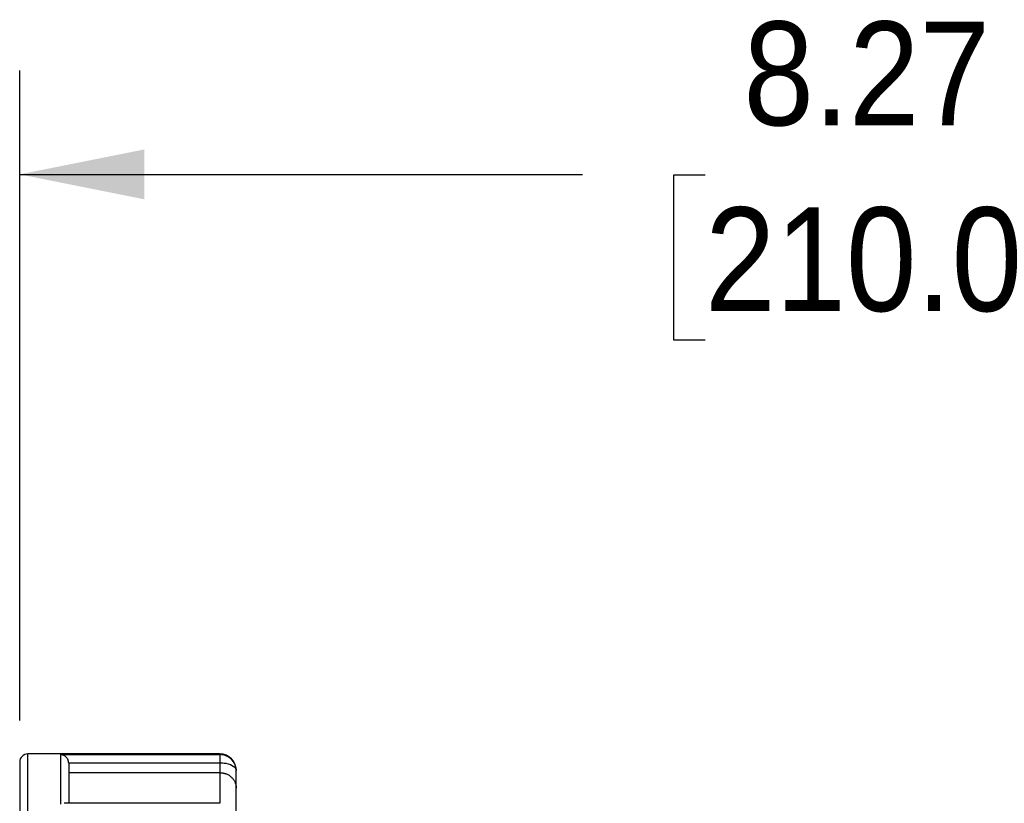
# Model space of a CAD drawing. Header units: inches. Extents: x 0 to 44.4, y 0 to 34.
# Tile 7 of 13: x 20.8 to 25.6, y 21 to 24.8. Entities that reach past the tile are written whole.
import ezdxf

# ---------------------------------------------------------------- set-up
doc = ezdxf.new("R2010")
doc.units = ezdxf.units.IN
doc.header["$LTSCALE"] = 4
doc.header["$MEASUREMENT"] = 0
doc.linetypes.add('SLD-Solid', pattern=[0])
doc.layers.add('DIMENSIONS', color=140, linetype='SLD-Solid', lineweight=25)
doc.styles.add('SLDTEXTSTYLE0', font='GOTHIC.TTF', dxfattribs={"width": 0.913})
doc.dimstyles.new('SLDDIMSTYLE2', dxfattribs={"dimtxt": 0.5, "dimasz": 0.6, "dimexe": 0, "dimexo": 0.0625, "dimgap": 0.125, "dimtad": 0, "dimtih": 1, "dimtoh": 1, "dimrnd": 1e-09, "dimzin": 12, "dimdsep": 46, "dimtxsty": 'SLDTEXTSTYLE0', "dimsah": 1, "dimcen": 0.09, "dimadec": 0, "dimazin": 3, "dimtfac": 1, "dimtofl": 0, "dimtmove": 0, "dimatfit": 3, "dimfxl": 0, "dimfrac": 2, "dimtolj": 1, "dimtzin": 12, "dimarcsym": 0})
doc.dimstyles.new('SLDDIMSTYLE3', dxfattribs={"dimtxt": 0.5, "dimasz": 0.6, "dimexe": 0, "dimexo": 0.0625, "dimgap": 0.125, "dimtad": 0, "dimtih": 1, "dimtoh": 1, "dimrnd": 1e-09, "dimzin": 12, "dimdsep": 46, "dimtxsty": 'SLDTEXTSTYLE0', "dimsah": 1, "dimcen": 0.09, "dimadec": 0, "dimazin": 3, "dimtfac": 1, "dimtmove": 0, "dimatfit": 0, "dimfxl": 0, "dimfrac": 2, "dimtolj": 1, "dimtzin": 12, "dimarcsym": 0})

# ---------------------------------------------------------------- blocks, each defined once
blk = doc.blocks.new('_D_4')
at = {"layer": 'DIMENSIONS'}
for p, q in [((34.1875, 20.5688), (34.1875, 21.7688)), ((23.9147, 20.5688), (30.9933, 20.5688)), ((31.4933, 20.5688), (34.6875, 20.5688)), ((33.541, 19.0333), (33.3886, 19.0333)), ((33.3886, 19.0333), (33.3886, 18.2396)), ((34.834, 19.0333), (34.9864, 19.0333)), ((34.9864, 19.0333), (34.9864, 18.2396)), ((33.3886, 18.2396), (33.541, 18.2396)), ((34.9864, 18.2396), (34.834, 18.2396)), ((23.9348, 17.4979), (30.9933, 17.4979)), ((31.4933, 17.4979), (34.6875, 17.4979)), ((34.1875, 17.4979), (34.1875, 16.2979))]:
    blk.add_line(p, q, dxfattribs=at)
for points in [[(34.1875, 20.5688), (34.3075, 21.1688), (34.0675, 21.1688)], [(34.1875, 17.4979), (34.0675, 16.8979), (34.3075, 16.8979)]]:
    blk.add_solid(points, dxfattribs=at)
at = {"layer": 'DIMENSIONS', "char_height": 0.5, "attachment_point": 1, "style": 'SLDTEXTSTYLE0'}
for s, insert in [('%%c', (33.164, 19.7736)), ('3.07', (33.918, 19.7736)), ('78.0', (33.541, 18.8783))]:
    blk.add_mtext(s, dxfattribs=dict(at, insert=insert))
blk = doc.blocks.new('_D_5')
at = {"layer": 'DIMENSIONS'}
for p, q in [((20.8407, 21.4282), (20.8407, 24.5603)), ((29.1084, 20.6024), (29.1084, 24.5603)), ((20.8407, 24.0603), (23.5525, 24.0603)), ((24.1433, 24.0564), (23.9909, 24.0564)), ((23.9909, 24.0564), (23.9909, 23.2627)), ((25.8058, 24.0564), (25.9581, 24.0564)), ((25.9581, 24.0564), (25.9581, 23.2627)), ((29.1084, 24.0603), (26.3966, 24.0603)), ((23.9909, 23.2627), (24.1433, 23.2627)), ((25.9581, 23.2627), (25.8058, 23.2627))]:
    blk.add_line(p, q, dxfattribs=at)
for points in [[(20.8407, 24.0603), (21.4407, 23.9403), (21.4407, 24.1803)], [(29.1084, 24.0603), (28.5084, 24.1803), (28.5084, 23.9403)]]:
    blk.add_solid(points, dxfattribs=at)
at = {"layer": 'DIMENSIONS', "char_height": 0.5, "attachment_point": 1, "style": 'SLDTEXTSTYLE0'}
for s, insert in [('8.27', (24.328, 24.7967)), ('210.0', (24.1433, 23.9014))]:
    blk.add_mtext(s, dxfattribs=dict(at, insert=insert))

msp = doc.modelspace()

# ---------------------------------------------------------------- linework, layer by layer
for p, q in [((21.8052, 21.2676), (20.88, 21.2676)), ((20.88, 16.7991), (20.88, 21.2676)), ((21.0375, 21.2644), (21.8052, 21.2644)), ((21.0375, 21.2644), (21.0375, 21.0256)), ((21.8052, 21.2676), (21.8052, 21.2644)), ((20.8407, 21.2282), (20.8407, 16.8385)), ((21.0768, 21.225), (21.8052, 21.225)), ((21.0769, 21.2226), (21.0769, 21.0298)), ((21.8052, 21.225), (21.8052, 21.1773)), ((21.8052, 21.1773), (21.0769, 21.1773)), ((21.8052, 21.1773), (21.8052, 21.0298)), ((21.884, 21.1874), (21.884, 21.1889)), ((21.884, 21.1029), (21.884, 21.1874)), ((21.884, 20.9382), (21.884, 21.1029)), ((21.8052, 21.0298), (21.0549, 21.0298))]:
    msp.add_line(p, q)
for centre, radius, start, end in [((20.88, 21.2282), 0.0394, 90, 180), ((21.8052, 21.1889), 0.0787, 360, 90)]:
    msp.add_arc(centre, radius, start, end)
for points, knots in [([(21.0768, 21.225), (21.0767, 21.2262), (21.0765, 21.2285), (21.0758, 21.2319), (21.0749, 21.2353), (21.0736, 21.2386), (21.0714, 21.2432), (21.0678, 21.2487), (21.0626, 21.2541), (21.0567, 21.2585), (21.0509, 21.2614), (21.0444, 21.2636), (21.04, 21.2641), (21.0375, 21.2644)], [0, 0, 0, 0, 0.046821, 0.094728, 0.144044, 0.195065, 0.248066, 0.365087, 0.497448, 0.613639, 0.748329, 0.852565, 1, 1, 1, 1]), ([(21.8052, 21.2644), (21.8052, 21.2639), (21.8052, 21.2561), (21.8052, 21.2364), (21.8052, 21.225)], [0, 0, 0, 0, 0.428571, 1, 1, 1, 1]), ([(21.884, 21.1874), (21.884, 21.1879), (21.884, 21.1884), (21.8838, 21.1957), (21.8817, 21.2095), (21.8698, 21.2357), (21.8444, 21.2586), (21.8149, 21.2644), (21.8052, 21.2644)], [0, 0, 0, 0, 0.002606, 0.002606, 0.0396253, 0.0766447, 0.1506834, 0.1877028, 0.1877028, 0.1877028, 0.1877028]), ([(21.8052, 21.225), (21.8149, 21.225), (21.8444, 21.2222), (21.8698, 21.2111), (21.8817, 21.1983), (21.8838, 21.1915), (21.884, 21.1879), (21.884, 21.1877), (21.884, 21.1874)], [0, 0, 0, 0, 0.0370194, 0.1110581, 0.1480775, 0.1850969, 0.1850969, 0.1877028, 0.1877028, 0.1877028, 0.1877028]), ([(21.8052, 21.1773), (21.8068, 21.1773), (21.8098, 21.1772), (21.8144, 21.1769), (21.819, 21.1762), (21.8235, 21.1754), (21.828, 21.1742), (21.8324, 21.1729), (21.8399, 21.1701), (21.8501, 21.1647), (21.8616, 21.1558), (21.8716, 21.1443), (21.8775, 21.1334), (21.8809, 21.124), (21.8826, 21.1174), (21.8837, 21.1102), (21.8839, 21.1055), (21.884, 21.1029)], [0, 0, 0, 0, 0.0309382, 0.0620827, 0.0935228, 0.1253457, 0.1576353, 0.1904718, 0.2239317, 0.3310053, 0.4490928, 0.5766157, 0.7241501, 0.7893204, 0.8620066, 0.9226842, 1, 1, 1, 1])]:
    msp.add_open_spline(points, degree=3, knots=knots)
msp.add_open_spline([(21.0769, 21.2226), (21.0769, 21.2234), (21.0769, 21.2242), (21.0768, 21.225)], degree=3)

# ---------------------------------------------------------------- dimensions: what is measured, and where the dimension line sits
at = {"layer": 'DIMENSIONS'}
dim = msp.add_linear_dim(base=(20.8407, 24.0603), p1=(29.1084, 20.4024), p2=(20.8407, 21.2282), angle=0, dimstyle='SLDDIMSTYLE2', dxfattribs=at)
dim.commit()
dim.dimension.update_dxf_attribs({"geometry": '_D_5', "text_midpoint": (24.9745, 24.0603), "dimtype": 160})
dim = msp.add_linear_dim(base=(34.1875, 20.5688), p1=(23.7348, 17.4979), p2=(23.7147, 20.5688), angle=90, text='%%c<>', dimstyle='SLDDIMSTYLE3', dxfattribs=at)
dim.commit()
dim.dimension.update_dxf_attribs({"geometry": '_D_4', "text_midpoint": (34.1875, 19.0333), "dimtype": 160})

doc.saveas('drawing.dxf')
